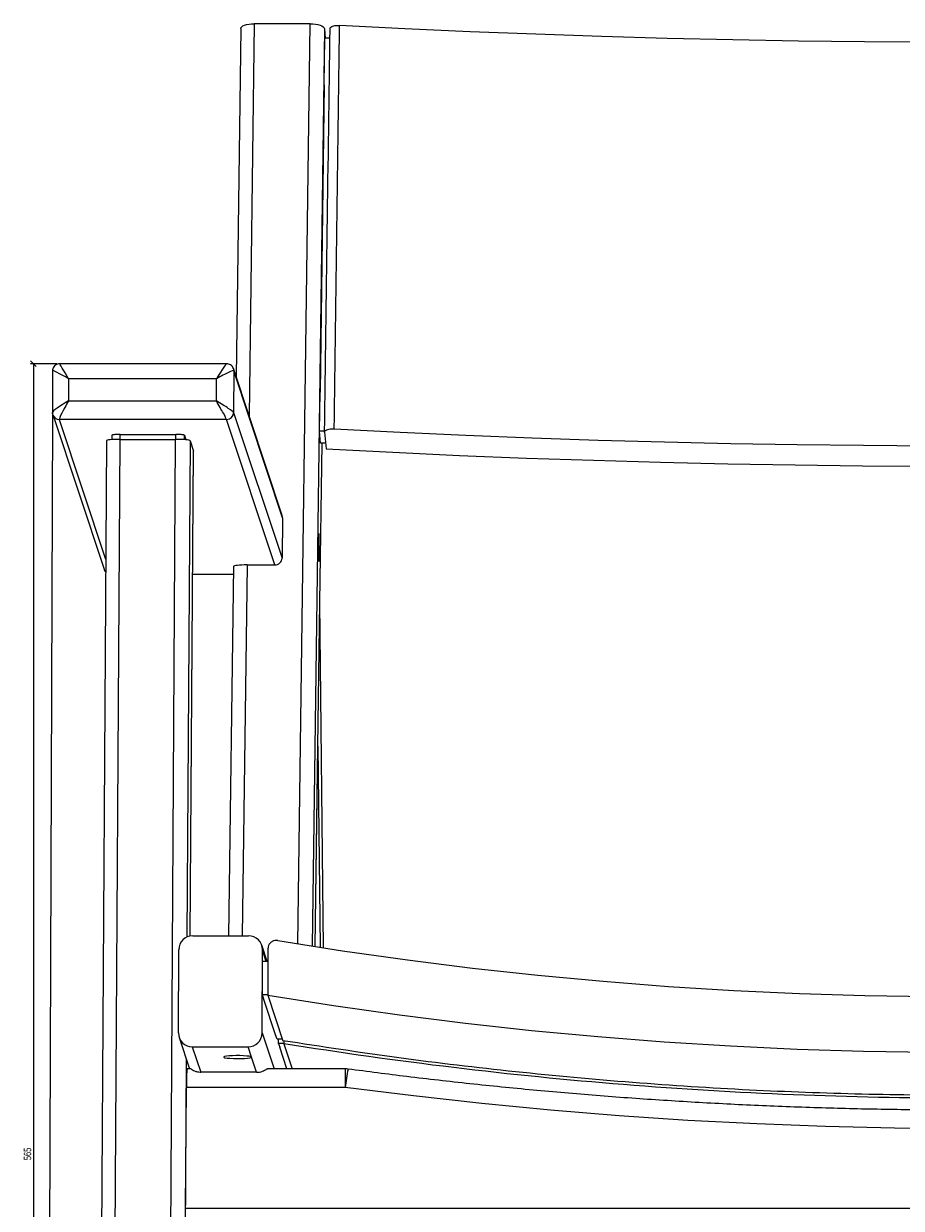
# Model space of a CAD drawing. Header units: millimetres. Extents: x 165 to 1968, y 82 to 1910.
# Tile 6 of 11: x 165 to 479, y 1484 to 1909. Entities that reach past the tile are written whole.
import ezdxf

# ---------------------------------------------------------------- set-up
doc = ezdxf.new("R2010")
doc.units = ezdxf.units.MM
doc.layers.add('LINHAS_LAYOUT', color=7, linetype='Continuous', lineweight=25)
doc.styles.add('SLDTEXTSTYLE0', font='TXT', dxfattribs={"width": 0.605})
doc.dimstyles.new('SLDDIMSTYLE0', dxfattribs={"dimtxt": 2.568319, "dimasz": 2, "dimexe": 0, "dimexo": 0.0625, "dimgap": 0.64208, "dimtad": 1, "dimdec": 1, "dimrnd": 1e-09, "dimzin": 12, "dimdsep": 46, "dimtxsty": 'SLDTEXTSTYLE0', "dimblk1": 'OBLIQUE', "dimblk2": 'OBLIQUE', "dimsah": 1, "dimcen": 0.09, "dimadec": 0, "dimazin": 3, "dimtfac": 1, "dimtdec": 1, "dimtofl": 0, "dimtmove": 0, "dimatfit": 3, "dimldrblk": 'OBLIQUE', "dimfxl": 0, "dimfrac": 2, "dimtolj": 1, "dimtzin": 12, "dimarcsym": 0})
doc.dimstyles.new('SLDDIMSTYLE1', dxfattribs={"dimtxt": 2.568319, "dimasz": 2, "dimexe": 0, "dimexo": 0.0625, "dimgap": 0.64208, "dimtad": 1, "dimdec": 0, "dimrnd": 1e-09, "dimzin": 12, "dimdsep": 46, "dimtxsty": 'SLDTEXTSTYLE0', "dimblk1": 'OBLIQUE', "dimblk2": 'OBLIQUE', "dimsah": 1, "dimcen": 0.09, "dimadec": 0, "dimazin": 3, "dimtfac": 1, "dimtdec": 0, "dimtofl": 0, "dimtmove": 0, "dimatfit": 3, "dimldrblk": 'OBLIQUE', "dimfxl": 0, "dimfrac": 2, "dimtolj": 1, "dimtzin": 12, "dimarcsym": 0})

# ---------------------------------------------------------------- blocks, each defined once
blk = doc.blocks.new('_OBLIQUE')
at = {"color": 0, "linetype": 'ByBlock', "lineweight": -2}
blk.add_line((-0.5, -0.5), (0.5, 0.5), dxfattribs=at)
blk = doc.blocks.new('_D')
at = {"layer": 'LINHAS_LAYOUT'}
for p, q in [((175.09, 1768.55), (172.75, 1130.92)), ((782.62, 1544.66), (781.09, 1128.69)), ((172.75, 1131.92), (781.09, 1129.69))]:
    blk.add_line(p, q, dxfattribs=at)
at = {"layer": 'LINHAS_LAYOUT', "xscale": 2, "yscale": 2}
for p, rotation in [((172.75, 1131.92, 76.84), 179.7898351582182), ((781.09, 1129.69, 76.84), 359.7898351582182)]:
    blk.add_blockref('_OBLIQUE', p, dxfattribs=dict(at, rotation=rotation))
at = {"layer": 'LINHAS_LAYOUT', "insert": (474, 1134.23), "char_height": 2.646, "attachment_point": 1, "rotation": 359.7898, "style": 'SLDTEXTSTYLE0'}
blk.add_mtext('610', dxfattribs=at)
blk = doc.blocks.new('_D_2')
at = {"layer": 'LINHAS_LAYOUT'}
for p, q in [((176.66, 1786.96), (167.28, 1786.96)), ((168.28, 1786.96), (168.28, 1222.27)), ((194.97, 1222.27), (167.28, 1222.27))]:
    blk.add_line(p, q, dxfattribs=at)
at = {"layer": 'LINHAS_LAYOUT', "xscale": 2, "yscale": 2}
for p, rotation in [((168.28, 1786.96, 76.84), 90.0000000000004), ((168.28, 1222.27, 76.84), 270.0000000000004)]:
    blk.add_blockref('_OBLIQUE', p, dxfattribs=dict(at, rotation=rotation))
at = {"layer": 'LINHAS_LAYOUT', "insert": (164.86, 1501.67), "char_height": 2.646, "attachment_point": 1, "rotation": 90, "style": 'SLDTEXTSTYLE0'}
blk.add_mtext('565', dxfattribs=at)

msp = doc.modelspace()

# ---------------------------------------------------------------- linework, layer by layer
at = {"color": 7, "linetype": 'Continuous', "lineweight": 25}
for p, q in [((242.6314, 1907.05793), (240.95997, 1782.2917)), ((267.45587, 1908.78277), (247.46805, 1908.78277)), ((272.61573, 1906.99093), (272.91995, 1903.64479)), ((272.50156, 1886.86566), (272.7279, 1903.64479)), ((274.56341, 1903.64479), (272.7279, 1903.64479)), ((272.50156, 1886.86566), (271.01649, 1776.78006)), ((237.58042, 1786.95934), (177.65531, 1786.95934)), ((175.14679, 1784.45999), (175.0921, 1769.5465)), ((257.47098, 1732.56664), (239.98496, 1785.22794)), ((240.11081, 1784.44015), (240.0561, 1769.5223)), ((180.92575, 1781.58651), (180.89658, 1773.63031)), ((233.89345, 1781.58651), (180.92575, 1781.58651)), ((233.86428, 1773.63031), (233.89345, 1781.58651)), ((270.82775, 1762.78888), (271.01649, 1776.78006)), ((180.89658, 1773.63031), (233.86428, 1773.63031)), ((175.22156, 1768.7345), (193.60274, 1713.37722)), ((237.5485, 1767.03601), (177.58506, 1767.03601)), ((196.46489, 1761.34907), (196.4592, 1759.7938)), ((199.36037, 1761.65281), (219.34816, 1761.65281)), ((222.45088, 1761.33792), (222.98828, 1759.71954)), ((272.66335, 1762.78888), (270.82775, 1762.78888)), ((271.21837, 1758.46236), (270.82775, 1762.78888)), ((272.65924, 1762.48358), (273.20444, 1756.48682)), ((194.45276, 1759.38206), (191.14795, 1222.33741)), ((199.2788, 1759.88744), (195.97041, 1222.26523)), ((199.2788, 1759.88744), (219.26659, 1759.88744)), ((215.95824, 1222.26523), (219.26659, 1759.88744)), ((224.43753, 1759.36352), (225.68673, 1755.60139)), ((270.98778, 1701.4979), (271.75091, 1758.46236)), ((273.02482, 1758.46236), (271.21837, 1758.46236)), ((224.51198, 1581.96618), (225.68977, 1755.58274)), ((257.58947, 1731.80102), (257.39525, 1717.30329)), ((244.87048, 1714.88701), (254.86441, 1714.88701)), ((225.39103, 1711.54784), (240.01223, 1711.54784)), ((240.04999, 1714.36615), (238.27734, 1582.04611)), ((270.29435, 1649.99782), (270.98427, 1701.4979)), ((270.98427, 1701.4979), (270.98967, 1701.4979)), ((270.98967, 1701.4979), (270.99296, 1701.4979)), ((272.23126, 1577.75714), (270.99296, 1701.4979)), ((269.33607, 1578.20551), (270.29016, 1649.42409)), ((225.40462, 1582.04611), (245.39244, 1582.04611)), ((252.04611, 1572.84673), (250.11945, 1578.64915)), ((220.27999, 1547.23783), (220.38942, 1577.0735)), ((250.26169, 1547.23783), (250.37116, 1577.0735)), ((252.37369, 1577.43491), (252.31264, 1560.79133)), ((250.38203, 1560.91248), (250.42581, 1572.84673)), ((252.35685, 1572.84673), (250.42581, 1572.84673)), ((251.04394, 1558.90168), (250.38203, 1560.91248)), ((252.31309, 1560.91248), (250.38203, 1560.91248)), ((255.11406, 1546.54382), (251.04394, 1558.90171)), ((255.10499, 1546.5657), (251.04394, 1558.90171)), ((252.31264, 1560.79133), (257.69521, 1544.45563)), ((220.5317, 1545.66221), (224.28038, 1534.37255)), ((255.1271, 1546.53223), (255.10499, 1546.5657)), ((255.62578, 1544.99097), (255.11406, 1546.54382)), ((257.51883, 1544.99097), (255.62578, 1544.99097)), ((256.11186, 1543.51603), (256.11731, 1544.99097)), ((225.25871, 1542.26522), (245.2465, 1542.26522)), ((225.25871, 1542.26522), (228.26448, 1533.21295)), ((246.46371, 1538.59948), (245.2465, 1542.26522)), ((258.0429, 1543.51603), (256.11186, 1543.51603)), ((256.11186, 1543.51603), (256.5653, 1542.14107)), ((259.12717, 1534.37255), (256.5653, 1542.14107)), ((258.04615, 1544.40387), (258.04248, 1543.40242)), ((258.04248, 1543.40242), (261.02167, 1534.37255)), ((248.2731, 1533.15024), (246.46371, 1538.59948)), ((224.76551, 1534.37255), (223.40628, 1534.37255)), ((224.18913, 1534.37255), (224.19095, 1534.64185)), ((280.03339, 1534.37255), (252.15691, 1534.37255)), ((222.86451, 1484.42857), (223.13115, 1527.76091))]:
    msp.add_line(p, q, dxfattribs=at)
at = {"color": 8, "linetype": 'Continuous', "lineweight": 25}
for p, q in [((247.46805, 1908.78277), (245.58681, 1768.35732)), ((263.04057, 1579.20034), (267.45587, 1908.78277)), ((272.61573, 1906.99093), (268.21345, 1578.38093)), ((257.58947, 1731.80102), (240.11081, 1784.44015)), ((177.58506, 1767.03601), (194.19211, 1717.02181)), ((254.86441, 1714.88701), (237.5485, 1767.03601)), ((240.0561, 1769.5223), (257.39525, 1717.30329)), ((199.35387, 1759.88744), (199.36037, 1761.65281)), ((219.34169, 1759.88738), (219.34816, 1761.65281)), ((222.44516, 1759.7711), (222.45088, 1761.33792)), ((224.43753, 1759.36352), (223.34364, 1581.6042)), ((270.98427, 1701.4979), (271.74741, 1758.46236)), ((224.50882, 1581.96561), (225.68673, 1755.60139)), ((244.87048, 1714.88701), (243.09087, 1582.04611)), ((225.39127, 1711.58071), (240.01267, 1711.58071)), ((272.22797, 1577.75767), (270.98967, 1701.4979)), ((269.33259, 1578.20605), (270.29435, 1649.99782)), ((270.29435, 1649.99782), (271.06322, 1577.93735)), ((251.77462, 1572.84673), (250.37116, 1577.0735)), ((250.26169, 1547.23783), (254.53359, 1534.37255)), ((223.07533, 1538.0017), (221.13284, 1222.34007)), ((224.18597, 1534.37255), (224.18785, 1534.65121)), ((280.03339, 1534.37255), (280.03339, 1527.76091)), ((280.03339, 1527.76091), (223.13115, 1527.76091)), ((222.86451, 1484.42857), (750.2869, 1484.42857))]:
    msp.add_line(p, q, dxfattribs=at)
at = {"color": 7, "linetype": 'Continuous', "lineweight": 25, "flags": 128}
for points in [[(242.6314, 1907.05793), (242.69825, 1907.34051), (242.95205, 1907.67662), (243.38564, 1907.98645), (243.98237, 1908.25795), (244.71935, 1908.48081), (245.56821, 1908.64639), (246.49632, 1908.74832), (247.46805, 1908.78277)], [(267.45587, 1908.78277), (268.43385, 1908.74832), (269.38052, 1908.64639), (270.25948, 1908.48081), (271.03697, 1908.25795), (271.68308, 1907.98645), (272.17301, 1907.67662), (272.48794, 1907.34051), (272.61573, 1906.99093)], [(725.09609, 1908.17003), (701.71661, 1906.97418), (678.28752, 1905.91048), (654.81461, 1904.9791), (631.30374, 1904.18039), (607.7607, 1903.51449), (584.19134, 1902.98157), (560.60151, 1902.58174), (536.99704, 1902.31513), (513.38379, 1902.18185), (489.76762, 1902.18185), (466.15437, 1902.31513), (442.5499, 1902.58174), (418.96007, 1902.98157), (395.39071, 1903.51449), (371.84767, 1904.18039), (348.3368, 1904.9791), (324.86389, 1905.91048), (301.4348, 1906.97418), (278.05532, 1908.17003)], [(175.22156, 1768.7345), (175.14193, 1769.03723), (175.0957, 1769.5223)], [(727.0426, 1763.58204), (703.46217, 1762.36521), (679.83082, 1761.28273), (656.1545, 1760.33501), (632.43919, 1759.52225), (608.69088, 1758.8446), (584.91554, 1758.30232), (561.11918, 1757.89546), (537.3078, 1757.62414), (513.4874, 1757.48848), (489.66401, 1757.48848), (465.84362, 1757.62414), (442.03223, 1757.89546), (418.23587, 1758.30232), (394.46053, 1758.8446), (370.71222, 1759.52225), (346.99692, 1760.33501), (323.3206, 1761.28273), (299.68925, 1762.36521), (276.10881, 1763.58204)], [(273.20444, 1756.48682), (297.08875, 1755.25485), (321.02461, 1754.15896), (345.00597, 1753.19944), (369.02679, 1752.37654), (393.08101, 1751.69049), (417.16257, 1751.14147), (441.26541, 1750.72955), (465.38345, 1750.45489), (489.51061, 1750.31756), (513.64081, 1750.31756), (537.76796, 1750.45489), (561.886, 1750.72955), (585.98884, 1751.14147), (610.07041, 1751.69049), (634.12462, 1752.37654), (658.14544, 1753.19944), (682.1268, 1754.15896), (706.06266, 1755.25485), (729.94697, 1756.48682)], [(270.76795, 1721.15745), (270.76149, 1722.50645), (270.74255, 1723.75541), (270.71257, 1724.81166), (270.67373, 1725.59689), (270.62896, 1726.05287), (270.58156, 1726.14579), (270.53502, 1725.86875), (270.49283, 1725.2423), (270.4581, 1724.31289), (270.43341, 1723.14946), (270.42059, 1721.83828), (270.42059, 1720.47661), (270.43341, 1719.16546), (270.4581, 1718.00201), (270.49283, 1717.07262), (270.53502, 1716.44615), (270.58156, 1716.16911), (270.62896, 1716.26203), (270.67373, 1716.71803), (270.71257, 1717.50327), (270.74255, 1718.55955), (270.76149, 1719.80848), (270.76795, 1721.15745)], [(255.86737, 1580.36719), (279.08581, 1576.71859), (302.35889, 1573.43228), (325.68088, 1570.50909), (349.04608, 1567.9497), (372.44873, 1565.75479), (395.88309, 1563.9249), (419.34341, 1562.46041), (442.82392, 1561.36175), (466.31886, 1560.62915), (489.82246, 1560.26282), (513.32895, 1560.26282), (536.83255, 1560.62915), (560.32749, 1561.36175), (583.808, 1562.46041), (607.26832, 1563.9249), (630.70269, 1565.75479), (654.10533, 1567.9497), (677.47053, 1570.50909), (700.79252, 1573.43228), (724.0656, 1576.71859), (747.28404, 1580.36719)], [(252.31264, 1560.79133), (275.86657, 1557.08574), (299.47604, 1553.74812), (323.13527, 1550.77927), (346.83841, 1548.17994), (370.57964, 1545.95076), (394.3531, 1544.09225), (418.15297, 1542.60488), (441.97337, 1541.48905), (465.80843, 1540.74501), (489.6523, 1540.37295), (513.49911, 1540.37295), (537.34298, 1540.74501), (561.17804, 1541.48905), (584.99844, 1542.60488), (608.79831, 1544.09225), (632.57177, 1545.95076), (656.313, 1548.17994), (680.01614, 1550.77927), (703.67537, 1553.74812), (727.28485, 1557.08574), (750.83877, 1560.79133)], [(246.46371, 1538.59948), (246.23158, 1538.74047), (245.64609, 1538.87104), (244.75062, 1538.98145), (243.6116, 1539.06353), (242.3135, 1539.11118), (240.95261, 1539.1209), (239.62986, 1539.09193), (238.44334, 1539.02646), (237.48106, 1538.9293), (236.81435, 1538.80771), (236.49272, 1538.67065), (236.53999, 1538.52831), (236.95263, 1538.39125), (237.70007, 1538.26966), (238.72688, 1538.1725), (239.95691, 1538.10699), (241.29888, 1538.07806), (242.65334, 1538.08777), (243.91976, 1538.13543), (245.00426, 1538.2175), (245.82642, 1538.32792), (246.32522, 1538.45845), (246.46371, 1538.59948)], [(723.11802, 1527.76091), (698.62832, 1524.66427), (674.09414, 1521.93029), (649.52102, 1519.55958), (624.91452, 1517.55269), (600.28018, 1515.91011), (575.62355, 1514.63212), (550.95023, 1513.71907), (526.26575, 1513.17118), (501.57571, 1512.98852), (476.88566, 1513.17118), (452.20119, 1513.71907), (427.52786, 1514.63212), (402.87123, 1515.91011), (378.2369, 1517.55269), (353.63039, 1519.55958), (329.05727, 1521.93029), (304.52309, 1524.66427), (280.03339, 1527.76091)]]:
    msp.add_lwpolyline(points, dxfattribs=at)
at = {"color": 8, "linetype": 'Continuous', "lineweight": 25, "flags": 128}
msp.add_lwpolyline([(239.97226, 1785.26531), (240.06459, 1784.92521), (240.11081, 1784.44015)], dxfattribs=at)
at = {"color": 8, "linetype": 'Continuous', "lineweight": 25}
for centre, radius, start, end in [((177.5784, 1769.52042), 2.48442, 198.4416312, 270.1537398), ((337.33618, 1521.81087), 57.61087, 167.4780593, 174.0719353)]:
    msp.add_arc(centre, radius, start, end, dxfattribs=at)
at = {"color": 7, "linetype": 'Continuous', "lineweight": 25}
for centre, radius, start, end in [((237.55303, 1769.53912), 2.50312, 269.8962216, 359.6148249), ((195.94903, 1714.1566), 2.47235, 198.3752111, 223.7785564), ((225.3956, 1577.03983), 5.00629, 89.8968018, 179.6145881), ((245.40768, 1577.08265), 4.96348, 359.8943768, 90.1759751), ((225.24344, 1547.22866), 4.96346, 179.8941816, 270.1761703), ((245.25553, 1547.27149), 5.00628, 269.8966598, 359.6147301), ((255.22761, 1546.60375), 0.12839, 197.2393812, 207.8228681), ((280.03339, 1526.37254), 8, 82.3693114, 90)]:
    msp.add_arc(centre, radius, start, end, dxfattribs=at)
for centre, major_axis, ratio, start_param, end_param in [((498.57753, 22749.88223), (1501.94985, 112133.85867), 0.000500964, 4.524121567, 4.525434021), ((501.57571, 22749.88223), (1498.95249, 112133.81846), 0.000499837, 4.524131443, 4.525443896), ((181.134, 1780.95932), (5.98312, -3.51682), 0.062863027, 3.178216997, 3.2133157), ((234.10171, 1780.95932), (6.00391, 3.49239), 0.093144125, 6.26369952, 7.834495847), ((181.10482, 1773.00314), (3.49969, 5.99477), 0.071601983, 1.507852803, 3.07864913), ((234.07253, 1773.00314), (-3.48025, 5.99962), 0.019485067, 3.235010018, 4.805806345), ((234.07253, 1773.00314), (5.98312, -3.51682), 0.062863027, 0.071723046, 1.642519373), ((181.10482, 1773.00314), (6.00391, 3.49239), 0.093144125, 3.087008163, 3.122106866), ((199.45275, 1759.36351), (4.99998, -0.01843), 0.104719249, 1.605982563, 3.141334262), ((219.44057, 1759.36351), (4.99998, -0.01843), 0.104719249, 0.035186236, 1.605982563), ((220.68978, 1755.60137), (4.99999, -0.01848), 0.104862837, 6.282861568, 6.318420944), ((255.09099, 1731.801), (2.45924, 0.45843), 0.964687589, 6.092304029, 6.414725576), ((245.05016, 1714.34593), (5.00018, -0.01967), 0.108140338, 1.607160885, 3.140569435), ((254.89677, 1717.3033), (2.45924, 0.45843), 0.964687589, 4.521507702, 6.092304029), ((265.2974, 1649.99781), (0.02092, 15.34841), 0.325567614, 4.67544502, 4.712832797), ((265.2974, 1649.99781), (0.02092, 15.34841), 0.325567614, 4.67544502, 4.712832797), ((223.40629, 1526.37254), (0, 8), 0.034920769, 0, 1.396367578), ((1974.31389, 1526.37254), (2192.97342, -7.95623), 0.000381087, 2.476855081, 2.491789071)]:
    msp.add_ellipse(centre, major_axis=major_axis, ratio=ratio, start_param=start_param, end_param=end_param, dxfattribs=at)
at = {"color": 8, "linetype": 'Continuous', "lineweight": 25}
for centre, major_axis, ratio, start_param, end_param in [((181.134, 1780.95932), (-3.48025, 5.99962), 0.019485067, 4.805806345, 6.271882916), ((234.10171, 1780.95932), (3.49969, 5.99477), 0.071601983, 0.043221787, 1.507852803), ((181.134, 1780.95932), (5.98312, -3.51682), 0.062863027, 1.642519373, 3.178216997), ((181.10482, 1773.00314), (6.00391, 3.49239), 0.093144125, 1.551310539, 3.087008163)]:
    msp.add_ellipse(centre, major_axis=major_axis, ratio=ratio, start_param=start_param, end_param=end_param, dxfattribs=at)
at = {"color": 7, "linetype": 'Continuous', "lineweight": 25}
for points, knots in [([(274.60964, 1907.07134), (274.6318, 1907.19264), (274.67612, 1907.43523), (275.16364, 1907.76294), (275.90279, 1908.01659), (276.8395, 1908.16705), (277.59102, 1908.19161), (277.98969, 1908.17308), (278.05532, 1908.17003)], [0, 0, 0, 0, 0.192410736, 0.384810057, 0.577215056, 0.769638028, 0.962073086, 1, 1, 1, 1]), ([(177.71867, 1786.92727), (177.57798, 1786.93619), (177.18239, 1786.96128), (176.52542, 1786.73141), (175.83422, 1786.25305), (175.36686, 1785.56966), (175.15459, 1784.91372), (175.1603, 1784.53275), (175.16246, 1784.38883)], [0, 0, 0, 0, 0.104216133, 0.293045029, 0.500000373, 0.718142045, 0.893520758, 1, 1, 1, 1]), ([(239.98496, 1785.22794), (239.87234, 1785.48268), (239.64418, 1785.99879), (239.0154, 1786.57057), (238.31352, 1786.87795), (237.80783, 1786.98027), (237.57473, 1786.95549), (237.55538, 1786.95344)], [0, 0, 0, 0, 0.260500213, 0.527788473, 0.774208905, 0.981255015, 1, 1, 1, 1]), ([(175.1188, 1769.57427), (175.11145, 1769.43452), (175.09652, 1769.15068), (175.17946, 1768.87464), (175.22156, 1768.7345)], [0, 0, 0, 0, 0.492341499, 1, 1, 1, 1]), ([(199.36035, 1761.6528), (199.30366, 1761.6527), (199.1907, 1761.65251), (199.02269, 1761.65098), (198.85683, 1761.64853), (198.69317, 1761.64507), (198.5317, 1761.64062), (198.37241, 1761.63518), (198.08787, 1761.62355), (197.69647, 1761.60124), (197.25455, 1761.56167), (196.89484, 1761.51377), (196.67948, 1761.46802), (196.55986, 1761.42929), (196.49873, 1761.39937), (196.46453, 1761.36885), (196.46599, 1761.34827), (196.46673, 1761.33793)], [0, 0, 0, 0, 0.036089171, 0.071897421, 0.107539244, 0.143130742, 0.178788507, 0.214628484, 0.250764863, 0.375408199, 0.500259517, 0.624961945, 0.749870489, 0.812669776, 0.874887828, 0.937129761, 1, 1, 1, 1]), ([(222.45089, 1761.33793), (222.44803, 1761.34387), (222.44234, 1761.35569), (222.42199, 1761.37333), (222.393, 1761.39077), (222.35456, 1761.40802), (222.30687, 1761.42507), (222.24987, 1761.44193), (222.12978, 1761.47215), (221.90463, 1761.51397), (221.51307, 1761.56181), (221.04437, 1761.60138), (220.59997, 1761.62573), (220.22556, 1761.63973), (219.93719, 1761.64725), (219.64395, 1761.65194), (219.44709, 1761.65251), (219.34817, 1761.6528)], [0, 0, 0, 0, 0.036101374, 0.071922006, 0.107573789, 0.14317021, 0.178825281, 0.214652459, 0.250763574, 0.375500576, 0.500261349, 0.625052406, 0.749865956, 0.812701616, 0.874923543, 0.937150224, 1, 1, 1, 1]), ([(276.10881, 1763.58204), (275.77026, 1763.58845), (275.09315, 1763.60128), (274.12768, 1763.46643), (273.33784, 1763.2331), (272.8108, 1762.91731), (272.65386, 1762.65224), (272.65847, 1762.50772), (272.65924, 1762.48358)], [0, 0, 0, 0, 0.192302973, 0.3846026, 0.576899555, 0.769181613, 0.961444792, 1, 1, 1, 1]), ([(193.60274, 1713.37722), (193.71956, 1713.09391), (193.87031, 1712.72832), (194.14469, 1712.47117), (194.20644, 1712.4133)], [0, 0, 0, 0, 0.774942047, 1, 1, 1, 1]), ([(255.86737, 1580.36719), (255.52876, 1580.38963), (254.85154, 1580.43451), (253.88005, 1580.0731), (253.08094, 1579.4363), (252.5414, 1578.56716), (252.3812, 1577.85673), (252.37448, 1577.47892), (252.37369, 1577.43491)], [0, 0, 0, 0, 0.194948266, 0.389898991, 0.584813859, 0.779630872, 0.974335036, 1, 1, 1, 1]), ([(745.4562, 1544.45563), (732.2173, 1542.41868), (705.73488, 1538.34406), (665.82048, 1533.5592), (625.80367, 1529.74871), (585.70136, 1527.01189), (545.54096, 1525.32766), (505.34499, 1524.70111), (465.14638, 1525.12942), (424.35075, 1526.63877), (382.98259, 1529.28262), (341.0771, 1533.14352), (299.28095, 1538.07245), (271.55535, 1542.32818), (257.69521, 1544.45563)], [0, 0, 0, 0, 0.08203683, 0.164102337, 0.246167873, 0.328204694, 0.410241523, 0.492307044, 0.574372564, 0.656409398, 0.742290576, 0.828204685, 0.914118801, 1, 1, 1, 1]), ([(745.10893, 1543.40241), (704.52006, 1536.85023), (663.93119, 1531.97632), (582.75345, 1525.48793), (501.57571, 1522.2594), (420.39796, 1525.48793), (339.22022, 1531.97632), (298.63135, 1536.85023), (258.04248, 1543.40241)], [0, 0, 0, 0, 0.25, 0.25, 0.5, 0.75, 0.75, 1, 1, 1, 1]), ([(224.80893, 1534.32723), (224.80719, 1534.34068), (224.79899, 1534.40393), (225.18023, 1534.10048), (225.98724, 1533.66492), (226.97204, 1533.32626), (227.79418, 1533.21862), (228.2089, 1533.21362), (228.26448, 1533.21295)], [0, 0, 0, 0, 0.08441419, 0.396782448, 0.596594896, 0.797570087, 0.972873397, 1, 1, 1, 1]), ([(248.2731, 1533.15024), (248.65252, 1533.17133), (249.41047, 1533.21347), (250.4083, 1533.5163), (251.22293, 1533.89089), (251.81419, 1534.22849), (252.11097, 1534.41257), (252.14133, 1534.36302), (252.14414, 1534.35843)], [0, 0, 0, 0, 0.1748240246, 0.3492390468, 0.5264820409, 0.7300512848, 0.9749617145, 1, 1, 1, 1]), ([(722.05573, 1534.30171), (718.11279, 1533.78217), (706.66061, 1532.27315), (687.66792, 1530.01004), (665.06931, 1527.61462), (642.43848, 1525.53297), (619.78061, 1523.76001), (597.09987, 1522.29765), (574.4007, 1521.14565), (551.68746, 1520.30448), (528.96455, 1519.77414), (506.23635, 1519.55487), (483.50725, 1519.64657), (460.78164, 1520.0494), (438.06391, 1520.76306), (415.35845, 1521.78765), (392.66963, 1523.12272), (370.00189, 1524.76854), (347.35936, 1526.72287), (324.74739, 1528.99259), (302.65459, 1531.49486), (288.11967, 1533.38723), (281.09568, 1534.30171)], [0, 0, 0, 0, 0.0269819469, 0.0783685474, 0.1297554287, 0.1811422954, 0.232529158, 0.2839159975, 0.335302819, 0.3866896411, 0.4380764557, 0.489463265, 0.5408500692, 0.5922368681, 0.6436236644, 0.6950104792, 0.7463972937, 0.7977840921, 0.849170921, 0.9005577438, 0.9519446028, 1, 1, 1, 1])]:
    msp.add_open_spline(points, degree=3, knots=knots, dxfattribs=at)

# ---------------------------------------------------------------- dimensions: what is measured, and where the dimension line sits
at = {"layer": 'LINHAS_LAYOUT'}
for base, p1, p2, angle, dimstyle, picture, middle in [((168.27514, 1222.26523), (177.65529, 1786.95932), (195.97041, 1222.26523), 90, 'SLDDIMSTYLE1', '_D_2', (168.27514, 1504.61227)), ((781.09391, 1129.69151), (175.0921, 1769.54647), (782.61972, 1545.6622), 359.7898352, 'SLDDIMSTYLE0', '_D', (476.92357, 1130.80723))]:
    dim = msp.add_linear_dim(base=base, p1=p1, p2=p2, angle=angle, dimstyle=dimstyle, dxfattribs=at)
    dim.commit()
    dim.dimension.update_dxf_attribs({"geometry": picture, "text_midpoint": middle, "dimtype": 160})

doc.saveas('drawing.dxf')
